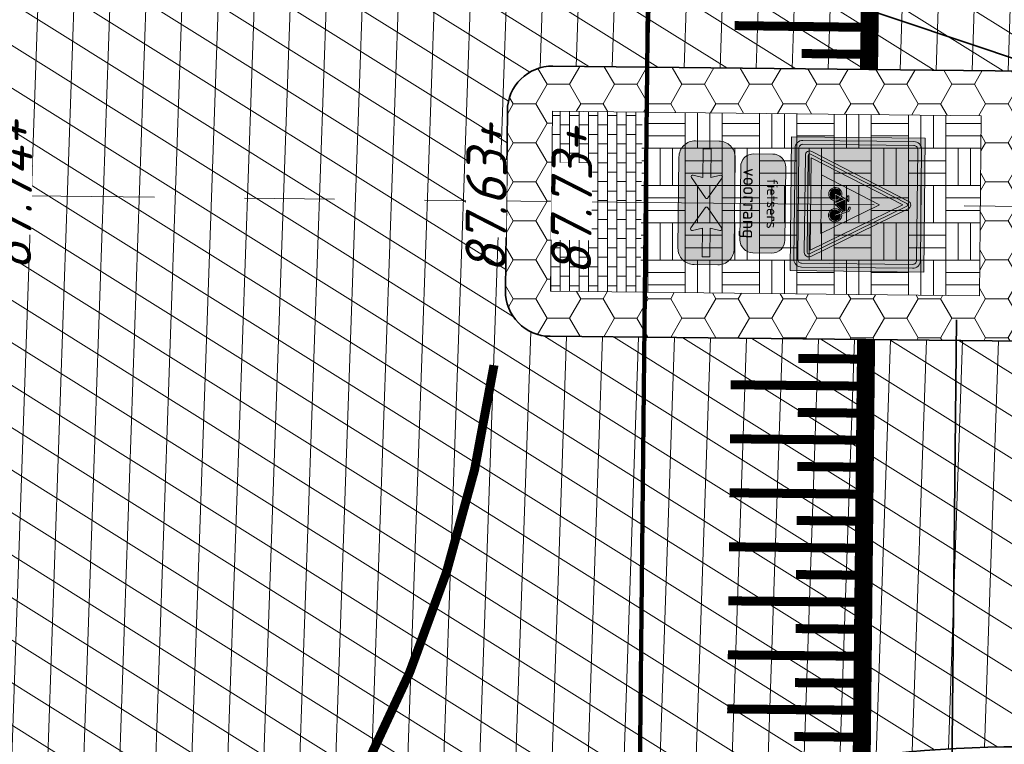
# Model space of a CAD drawing. Header units: metres. Extents: x 195696 to 514079, y 327475 to 328989.
# Tile 151 of 256: x 196068 to 196079, y 327687 to 327695. Entities that reach past the tile are written whole.
import ezdxf
from ezdxf.enums import TextEntityAlignment as Align

# ---------------------------------------------------------------- set-up
doc = ezdxf.new("R2010")
doc.units = ezdxf.units.M
doc.linetypes.add('11strp', pattern=[2, 1, -1])
doc.linetypes.add('XX-CENTER', pattern=[8, 5, -1, 1, -1])
for name, color, linetype, lineweight in [('B-WE-KL-ET_LS_MANTELBUIS-G', 190, 'Continuous', 100), ('mk-nw-11streep 0.10', 7, '11strp', 35), ('N-WE-VH-GESLOTENVERHARDING-A-200', 252, 'Continuous', 18), ('N-WE-VH-KANTVERHARDING-G', 5, 'Continuous', 35), ('N-WE-VH-OPENVERHARDING_BASALT-A-250', 250, 'Continuous', 18), ('N-WE-VH-OPENVERHARDING_BETONSTRAATSTEEN_GRIJS-A', 252, 'Continuous', 18), ('N-WE-VW-MARKERING_DWARS_DRIEHOEK-G', 7, 'VW-HAAIETAND50_L', 35), ('N-WE-VW-MARKERING_LANGS_STREEP_DOORGETROKKEN_010-G', 7, 'Continuous', 13), ('N-WE-VW-MARKERING_LANGS_STREEP_DOORGETROKKEN_020-G', 7, 'Continuous', 18), ('N-WE-VW-VERKEERSTEKEN_BORD_J-S-200', 7, 'Continuous', 25), ('N-WE-VW-VERKEERSTEKEN_BORD_ONDERBORD-S-200', 7, 'Continuous', 25), ('V-WE-RI-GWA_RIOOLLEIDING_BETON_300-G', 30, 'RI-GWA-V', 35), ('X-XX-AL-T18', 7, 'Continuous', 18), ('X-XX-AL-VERWIJZING_DOORSNEDE-G', 7, 'XX-CENTER', 18)]:
    doc.layers.add(name, color=color, linetype=linetype, lineweight=lineweight)
doc.layers.add('N-WE-VH-GESLOTENVERHARDING_BETON-A-200', color=7, linetype='Continuous', lineweight=18, true_color=0x848484)
doc.styles.add('NLCS-ISO-M250-T18_CURSIEF', font='NLCS-ISO.ttf', dxfattribs={"oblique": 15, "height": 0.45})
doc.styles.add('NLCS-RVV-M200-T25', font='NLCS-RVV.ttf')
doc.linetypes.add('RI-GWA-V', pattern='A,3,[24,NLCS.SHX,S=1,R=0,X=0,Y=0],3,-3', length=9)
doc.linetypes.add('VW-HAAIETAND50_L', pattern='A,0,-0.5,[150,NLCS.SHX,S=1,R=0,X=-0.625,Y=-0.25],-0.5', length=1)

# ---------------------------------------------------------------- blocks, each defined once
blk = doc.blocks.new('N-SVW-VERKEERSTEKEN_BORD_J24F-SO')
at = {"true_color": 0xc8e164}
h = blk.add_hatch(color=53, dxfattribs=at)
h.dxf.hatch_style = 1
h.paths.add_polyline_path([(-3.731, 4.261), (3.747, 4.261, -0.414214), (4.272, 3.736), (4.272, 0), (4.502, 0), (4.502, 4.501), (-4.502, 4.501), (-4.502, 0), (-4.256, 0), (-4.256, 3.736, -0.414214)])
at = {"true_color": 0xffffff}
h = blk.add_hatch(color=7, dxfattribs=at)
h.dxf.hatch_style = 1
h.paths.add_polyline_path([(-3.994, 3.736, -0.414214), (-3.731, 3.998), (3.747, 3.998, -0.414214), (4.01, 3.736), (4.01, 0), (4.272, 0), (4.272, 3.736, 0.414214), (3.747, 4.261), (-3.731, 4.261, 0.414214), (-4.256, 3.736), (-4.256, 0), (-3.994, 0)])
at = {"true_color": 0xc8e164}
h = blk.add_hatch(color=53, dxfattribs=at)
h.dxf.hatch_style = 1
h.paths.add_polyline_path([(-0.268, 3.399, -0.618034), (0.268, 3.399), (1.968, 0), (4.01, 0), (4.01, 3.736, 0.414214), (3.747, 3.998), (-3.731, 3.998, 0.414214), (-3.994, 3.736), (-3.994, 0), (-1.968, 0)])
at = {"true_color": 0xff0000}
h = blk.add_hatch(color=1, dxfattribs=at)
h.dxf.hatch_style = 1
h.paths.add_polyline_path([(0, -3.365), (-3.265, -3.365, -0.557537), (-3.354, -3.22), (-0.089, 3.309, -0.284079), (0, 3.365), (0, 3.565, 0.284079), (-0.268, 3.399), (-3.533, -3.13, 0.557537), (-3.265, -3.565), (0, -3.565)])
at = {"true_color": 0xffffff}
h = blk.add_hatch(color=7, dxfattribs=at)
h.dxf.hatch_style = 1
h.paths.add_polyline_path([(0, 3.041), (0, 3.365, 0.284079), (-0.089, 3.309), (-3.354, -3.22, 0.557537), (-3.265, -3.365), (0, -3.365), (0, -3.165), (-3.103, -3.165)])
at = {"true_color": 0xff0000}
h = blk.add_hatch(color=1, dxfattribs=at)
h.dxf.hatch_style = 1
h.paths.add_polyline_path([(3.533, -3.13), (0.268, 3.399, 0.284079), (0, 3.565), (0, 3.365, -0.284079), (0.089, 3.309), (3.354, -3.22, -0.557537), (3.265, -3.365), (0, -3.365), (0, -3.565), (3.265, -3.565, 0.557537)])
at = {"true_color": 0xffffff}
h = blk.add_hatch(color=7, dxfattribs=at)
h.dxf.hatch_style = 1
h.paths.add_polyline_path([(0.089, 3.309, 0.284079), (0, 3.365), (0, 3.041), (3.103, -3.165), (0, -3.165), (0, -3.365), (3.265, -3.365, 0.557537), (3.354, -3.22)])
at = {"true_color": 0xff0000}
h = blk.add_hatch(color=1, dxfattribs=at)
h.dxf.hatch_style = 1
h.paths.add_polyline_path([(0, 3.041), (-3.103, -3.165), (0, -3.165), (0, -2.465), (-1.97, -2.465), (0, 1.476)], flags=17)
h = blk.add_hatch(color=1, dxfattribs=at)
h.dxf.hatch_style = 1
h.paths.add_polyline_path([(0, 3.041), (0, 1.476), (1.97, -2.465), (0, -2.465), (0, -3.165), (3.103, -3.165)], flags=17)
at = {"true_color": 0xffffff}
h = blk.add_hatch(color=7, dxfattribs=at)
h.dxf.hatch_style = 1
h.paths.add_polyline_path([(0, 1.476), (-1.97, -2.465), (1.97, -2.465)])
h.paths.add_polyline_path([(0.024, -1.565), (-0.504, -0.981), (-0.55, -1.117, -0.427471), (-0.351, -1.731, -0.4733), (-1.025, -1.862, -0.794265), (-0.636, -1.084), (-0.477, -0.629, -0.334348), (-0.328, -0.517), (-0.195, -0.516), (-0.195, -0.609), (-0.311, -0.609, 0.345861), (-0.384, -0.654), (-0.437, -0.795), (0.332, -0.795), (0.375, -0.702), (0.243, -0.702, -1), (0.243, -0.609), (0.584, -0.609), (0.584, -0.702), (0.475, -0.702), (0.402, -0.865), (0.525, -1.104, -0.318009), (1.024, -1.236, -0.476174), (0.893, -1.91, -0.529348), (0.236, -1.565)], flags=16)
h.paths.add_polyline_path([(-0.519, -1.79, -0.632638), (-1.094, -1.518, -0.479903), (-0.67, -1.177), (-0.786, -1.505, 1.053204), (-0.696, -1.532), (-0.583, -1.206, -0.542254)], flags=0)
h.paths.add_polyline_path([(0.037, -1.442), (-0.464, -0.885), (0.289, -0.885)], flags=0)
h.paths.add_polyline_path([(0.123, -1.472), (0.352, -0.971), (0.442, -1.143, 0.234167), (0.236, -1.472)], flags=0)
h.paths.add_polyline_path([(0.687, -1.565), (0.332, -1.565, 0.350134), (0.648, -1.868, 0.396488), (1.028, -1.572, 0.564261), (0.568, -1.187), (0.727, -1.499, -0.560308)], flags=0)
h.paths.add_polyline_path([(0.332, -1.472, -0.216058), (0.485, -1.23), (0.611, -1.472)], flags=0)
at = {"true_color": 0xc8e164}
h = blk.add_hatch(color=53, dxfattribs=at)
h.dxf.hatch_style = 1
h.paths.add_polyline_path([(-4.256, 0), (-4.502, 0), (-4.502, -4.501), (4.502, -4.501), (4.502, 0), (4.272, 0), (4.272, -3.741, -0.414214), (3.747, -4.266), (-3.731, -4.266, -0.414214), (-4.256, -3.741)])
at = {"true_color": 0xffffff}
h = blk.add_hatch(color=7, dxfattribs=at)
h.dxf.hatch_style = 1
h.paths.add_polyline_path([(-3.994, 0), (-4.256, 0), (-4.256, -3.741, 0.414214), (-3.731, -4.266), (3.747, -4.266, 0.414214), (4.272, -3.741), (4.272, 0), (4.01, 0), (4.01, -3.741, -0.414214), (3.747, -4.003), (-3.731, -4.003, -0.414214), (-3.994, -3.741)])
at = {"true_color": 0xc8e164}
h = blk.add_hatch(color=53, dxfattribs=at)
h.dxf.hatch_style = 1
h.paths.add_polyline_path([(-1.968, 0), (-3.994, 0), (-3.994, -3.741, 0.414214), (-3.731, -4.003), (3.747, -4.003, 0.414214), (4.01, -3.741), (4.01, 0), (1.968, 0), (3.533, -3.13, -0.557537), (3.265, -3.565), (-3.265, -3.565, -0.557537), (-3.533, -3.13)])
at = {"true_color": 0x191919}
h = blk.add_hatch(color=250, dxfattribs=at)
h.dxf.hatch_style = 1
h.paths.add_polyline_path([(0.402, -0.865), (0.475, -0.702), (0.584, -0.702), (0.584, -0.609), (0.243, -0.609, 1), (0.243, -0.702), (0.375, -0.702), (0.332, -0.795), (-0.437, -0.795), (-0.384, -0.654, -0.345861), (-0.311, -0.609), (-0.195, -0.609), (-0.195, -0.516), (-0.328, -0.517, 0.334348), (-0.477, -0.629), (-0.636, -1.084, 0.794265), (-1.025, -1.862, 0.4733), (-0.351, -1.731, 0.427471), (-0.55, -1.117), (-0.504, -0.981), (0.024, -1.565), (0.236, -1.565, 0.529348), (0.893, -1.91, 0.476174), (1.024, -1.236, 0.318009), (0.525, -1.104)])
h.paths.add_polyline_path([(-0.464, -0.885), (0.289, -0.885), (0.037, -1.442)], flags=16)
h.paths.add_polyline_path([(-0.583, -1.206, -0.542254), (-0.519, -1.79, -0.632638), (-1.094, -1.518, -0.479903), (-0.67, -1.177), (-0.786, -1.505, 1.053204), (-0.696, -1.532)], flags=16)
h.paths.add_polyline_path([(0.352, -0.971), (0.442, -1.143, 0.234167), (0.236, -1.472), (0.123, -1.472)], flags=16)
h.paths.add_polyline_path([(0.485, -1.23), (0.611, -1.472), (0.332, -1.472, -0.216058)], flags=16)
h.paths.add_polyline_path([(0.332, -1.565), (0.687, -1.565, 0.566151), (0.727, -1.498), (0.568, -1.187, -0.564261), (1.028, -1.572, -0.396488), (0.648, -1.868, -0.350134)], flags=16)
at = {"true_color": 0xffffff}
h = blk.add_hatch(color=7, dxfattribs=at)
h.dxf.hatch_style = 1
h.paths.add_polyline_path([(-0.786, -1.505), (-0.67, -1.177, 0.479903), (-1.094, -1.518, 0.632638), (-0.519, -1.79, 0.542254), (-0.583, -1.206), (-0.696, -1.532, -1.053204)])
h = blk.add_hatch(color=7, dxfattribs=at)
h.dxf.hatch_style = 1
h.paths.add_polyline_path([(-0.464, -0.885), (0.037, -1.442), (0.289, -0.885)])
h = blk.add_hatch(color=7, dxfattribs=at)
h.dxf.hatch_style = 1
h.paths.add_polyline_path([(0.123, -1.472), (0.236, -1.472, -0.234167), (0.442, -1.143), (0.352, -0.971)])
h = blk.add_hatch(color=7, dxfattribs=at)
h.dxf.hatch_style = 1
h.paths.add_polyline_path([(1.028, -1.572, 0.564261), (0.568, -1.187), (0.727, -1.498, -0.566151), (0.687, -1.565), (0.332, -1.565, 0.350134), (0.648, -1.868, 0.396488)])
h = blk.add_hatch(color=7, dxfattribs=at)
h.dxf.hatch_style = 1
h.paths.add_polyline_path([(0.611, -1.472), (0.485, -1.23, 0.216058), (0.332, -1.472)])
at = {"color": 251, "lineweight": 0, "true_color": 0x4b4b4b}
blk.add_lwpolyline([(-4.502, 4.501), (4.502, 4.501), (4.502, -4.501), (-4.502, -4.501)], close=True, dxfattribs=at)
at = {"color": 7, "lineweight": 0, "true_color": 0xffffff}
for points in [[(-3.731, 4.261), (3.747, 4.261, -0.414214), (4.272, 3.736), (4.272, -3.741, -0.414214), (3.747, -4.266), (-3.731, -4.266, -0.414214), (-4.256, -3.741), (-4.256, 3.736, -0.414214)], [(-3.731, 3.998), (3.747, 3.998, -0.414214), (4.01, 3.736), (4.01, -3.741, -0.414214), (3.747, -4.003), (-3.731, -4.003, -0.414214), (-3.994, -3.741), (-3.994, 3.736, -0.414214)], [(3.354, -3.22), (0.089, 3.309, 0.618034), (-0.089, 3.309), (-3.354, -3.22, 0.557537), (-3.265, -3.365), (3.265, -3.365, 0.557537)]]:
    blk.add_lwpolyline(points, format="xyb", close=True, dxfattribs=at)
at = {"color": 1, "lineweight": 0, "true_color": 0xff0000}
blk.add_lwpolyline([(3.533, -3.13), (0.268, 3.399, 0.618034), (-0.268, 3.399), (-3.533, -3.13, 0.557537), (-3.265, -3.565), (3.265, -3.565, 0.557537)], format="xyb", close=True, dxfattribs=at)
at = {"color": 7, "lineweight": 0, "true_color": 0xffffff}
for points in [[(3.103, -3.165), (0, 3.041), (-3.103, -3.165)], [(1.97, -2.465), (0, 1.476), (-1.97, -2.465)]]:
    blk.add_lwpolyline(points, close=True, dxfattribs=at)
at = {"color": 250, "lineweight": 0, "true_color": 0x191919}
for points in [[(0.402, -0.865), (0.475, -0.702), (0.584, -0.702), (0.584, -0.609), (0.243, -0.609, 1), (0.243, -0.702), (0.375, -0.702), (0.332, -0.795), (-0.437, -0.795), (-0.384, -0.654, -0.345861), (-0.311, -0.609), (-0.195, -0.609), (-0.195, -0.516), (-0.328, -0.517, 0.334348), (-0.477, -0.629), (-0.636, -1.084, 0.794265), (-1.025, -1.862, 0.4733), (-0.351, -1.731, 0.427471), (-0.55, -1.117), (-0.504, -0.981), (0.024, -1.565), (0.236, -1.565, 0.529348), (0.893, -1.91, 0.476174), (1.024, -1.236, 0.318009), (0.525, -1.104)], [(-0.583, -1.206, -0.542254), (-0.519, -1.79, -0.632638), (-1.094, -1.518, -0.479903), (-0.67, -1.177), (-0.786, -1.505, 1.053204), (-0.696, -1.532)], [(0.352, -0.971), (0.123, -1.472), (0.236, -1.472, -0.234167), (0.442, -1.143)], [(0.568, -1.187, -0.564261), (1.028, -1.572, -0.396488), (0.648, -1.868, -0.350134), (0.332, -1.565), (0.687, -1.565, 0.566151), (0.727, -1.498)], [(0.611, -1.472), (0.485, -1.23, 0.216058), (0.332, -1.472)]]:
    blk.add_lwpolyline(points, format="xyb", close=True, dxfattribs=at)
blk.add_lwpolyline([(0.289, -0.885), (-0.464, -0.885), (0.037, -1.442)], close=True, dxfattribs=at)
blk = doc.blocks.new('N-SVW-VERKEERSTEKEN_BORD_ONDERBORD_OB714-SO')
at = {"true_color": 0xffffff}
h = blk.add_hatch(color=7, dxfattribs=at)
h.dxf.hatch_style = 1
edge = h.paths.add_edge_path()
edge.add_line((2.75, -0.524), (2.75, 0.524))
edge.add_arc((2.024, 0.524), 0.726, 0, 90)
edge.add_line((2.024, 1.25), (-2.024, 1.25))
edge.add_arc((-2.024, 0.524), 0.726, 90, 180)
edge.add_line((-2.75, 0.524), (-2.75, -0.524))
edge.add_arc((-2.024, -0.524), 0.726, 180, 270)
edge.add_line((-2.024, -1.25), (2.024, -1.25))
edge.add_arc((2.024, -0.524), 0.726, 270, 360)
at = {"color": 250, "lineweight": 0, "true_color": 0x191919}
blk.add_lwpolyline([(2.75, -0.524), (2.75, 0.524, 0.414214), (2.024, 1.25), (-2.024, 1.25, 0.414214), (-2.75, 0.524), (-2.75, -0.524, 0.414214), (-2.024, -1.25), (2.024, -1.25, 0.414214)], format="xyb", close=True, dxfattribs=at)
at = {"color": 250, "true_color": 0x191919, "style": 'NLCS-RVV-M200-T25'}
blk.add_text('fietsers', height=0.6, dxfattribs=at).set_placement((0, 0.221), align=Align.CENTER)
blk.add_attdef('voorrang', text='', height=0.6, dxfattribs=at).set_placement((0, -0.88), align=Align.CENTER)
blk = doc.blocks.new('N-SVW-VERKEERSTEKEN_BORD_ONDERBORD_OB503-SO')
at = {"true_color": 0xffffff}
h = blk.add_hatch(color=7, dxfattribs=at)
h.dxf.hatch_style = 1
edge = h.paths.add_edge_path()
edge.add_line((-2.75, 0.524), (-2.75, -0.524))
edge.add_arc((-2.024, -0.524), 0.726, 180, 270)
edge.add_line((-2.024, -1.25), (2.024, -1.25))
edge.add_arc((2.024, -0.524), 0.726, 270, 360)
edge.add_line((2.75, -0.524), (2.75, 0.524))
edge.add_arc((2.024, 0.524), 0.726, 360, 450)
edge.add_line((2.024, 1.25), (-2.024, 1.25))
edge.add_arc((-2.024, 0.524), 0.726, 450, 540)
at = {"true_color": 0x191919}
h = blk.add_hatch(color=250, dxfattribs=at)
h.dxf.hatch_style = 1
edge = h.paths.add_edge_path()
edge.add_arc((-0.257, 0), 0.0706, -55.4489, 55.3151, ccw=False)
edge.add_line((-0.217, -0.058), (-1.124, -0.684))
edge.add_arc((-1.163, -0.627), 0.069, 163.0196, 304.618, ccw=False)
edge.add_line((-1.229, -0.607), (-1.127, -0.174))
edge.add_line((-1.127, -0.174), (-2.404, -0.174))
edge.add_line((-2.404, -0.174), (-2.404, 0.174))
edge.add_line((-2.404, 0.174), (-1.127, 0.174))
edge.add_line((-1.127, 0.174), (-1.229, 0.609))
edge.add_arc((-1.16, 0.625), 0.0707, 59.1524, 193.2055, ccw=False)
edge.add_line((-1.124, 0.686), (-0.217, 0.058))
h = blk.add_hatch(color=250, dxfattribs=at)
h.dxf.hatch_style = 1
edge = h.paths.add_edge_path()
edge.add_arc((0.257, 0), 0.0706, 484.6849, 595.4489)
edge.add_line((0.217, -0.058), (1.124, -0.684))
edge.add_arc((1.163, -0.627), 0.069, 235.382, 376.9804)
edge.add_line((1.229, -0.607), (1.127, -0.174))
edge.add_line((1.127, -0.174), (2.404, -0.174))
edge.add_line((2.404, -0.174), (2.404, 0.174))
edge.add_line((2.404, 0.174), (1.127, 0.174))
edge.add_line((1.127, 0.174), (1.229, 0.609))
edge.add_arc((1.16, 0.625), 0.0707, 346.7945, 480.8476)
edge.add_line((1.124, 0.686), (0.217, 0.058))
at = {"color": 250, "lineweight": 0, "true_color": 0x191919}
for points in [[(-2.75, 0.524), (-2.75, -0.524, 0.414214), (-2.024, -1.25), (2.024, -1.25, 0.414214), (2.75, -0.524), (2.75, 0.524, 0.414214), (2.024, 1.25), (-2.024, 1.25, 0.414214)], [(-2.404, 0.174), (-1.127, 0.174), (-1.229, 0.609, -0.662219), (-1.124, 0.686), (-0.217, 0.058, -0.524067), (-0.217, -0.058), (-1.124, -0.684, -0.710653), (-1.229, -0.607), (-1.127, -0.174), (-2.404, -0.174)], [(2.404, 0.174), (1.127, 0.174), (1.229, 0.609, 0.662219), (1.124, 0.686), (0.217, 0.058, 0.524067), (0.217, -0.058), (1.124, -0.684, 0.710653), (1.229, -0.607), (1.127, -0.174), (2.404, -0.174)]]:
    blk.add_lwpolyline(points, format="xyb", close=True, dxfattribs=at)

msp = doc.modelspace()

# ---------------------------------------------------------------- hatches: boundary and pattern name
at = {"layer": 'N-WE-VH-GESLOTENVERHARDING-A-200', "lineweight": 0}
h = msp.add_hatch(dxfattribs=at)
h.set_pattern_fill('AVH-GESLOTEN-SOD', color=256, scale=0.2, angle=28, pattern_type=2)
h.set_pattern_definition([(88, (0, 0), (-0.3997563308, 0.0139597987), []), (148, (0, 0), (-0.2119677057, -0.33921923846), [])])
edge = h.paths.add_edge_path(flags=16)
edge.add_arc((196059.448, 327693.3), 8.5, 0, 180)
edge.add_arc((196059.448, 327693.3), 8.5, 180, 360)
edge = h.paths.add_edge_path()
edge.add_line((196079.199, 327691.593), (196073.932, 327691.648))
edge.add_arc((196073.937, 327692.148), 0.5, 179.4001, 269.4001, ccw=False)
edge.add_line((196073.437, 327692.153), (196073.458, 327694.153))
edge.add_arc((196073.958, 327694.148), 0.5, 89.4001, 179.4001, ccw=False)
edge.add_line((196073.963, 327694.648), (196079.231, 327694.593))
edge.add_line((196079.231, 327694.593), (196079.278, 327699.093))
edge.add_line((196079.278, 327699.093), (196078.274, 327699.103))
edge.add_arc((196078.397, 327711.102), 12, 223.1984, 269.4097, ccw=False)
edge.add_arc((196059.448, 327693.3), 14, 43.225, 76.1601)
edge.add_arc((196066.385, 327721.458), 15, 226.0246, 256.1601, ccw=False)
edge.add_arc((196056.317, 327711.023), 0.5, 101.1776, 226.0246, ccw=False)
edge.add_arc((196059.414, 327693.377), 18.416, 99.9855, 118.9786)
edge.add_arc((196050.727, 327709.046), 0.5, 28.6413, 118.1006, ccw=False)
edge.add_arc((196010.137, 327686.876), 46.75, 25.5433, 28.6427, ccw=False)
edge.add_arc((196051.866, 327706.819), 0.5, -60.7143, 25.5431, ccw=False)
edge.add_arc((196059.448, 327693.3), 15, 119.2856, 123.2653)
edge.add_arc((196050.946, 327706.26), 0.5, 207.805, 303.2653, ccw=False)
edge.add_arc((196002.944, 327680.946), 53.768, 27.805, 30.4507)
edge.add_arc((196049.727, 327708.449), 0.5, 123.4619, 210.4507, ccw=False)
edge.add_arc((196059.026, 327693.868), 17.793, 122.5562, 137.0478)
edge.add_arc((196048.33, 327704.099), 3, 140.8601, 165.9601)
edge.add_line((196045.419, 327704.827), (196045.419, 327704.827))
edge.add_arc((196045.904, 327704.705), 0.5, 15.5024, 165.9646, ccw=False)
edge.add_arc((196034.821, 327701.637), 12, -18.7025, 15.4774, ccw=False)
edge.add_arc((196059.448, 327693.3), 14, 161.2975, 169.8041)
edge.add_arc((196030.905, 327698.428), 15, 320.4759, 349.8242, ccw=False)
edge.add_line((196042.476, 327688.882), (196041.684, 327688.136))
edge.add_arc((196059.428, 327693.289), 18.477, 196.1955, 210.8001)
edge.add_line((196043.557, 327683.828), (196045.923, 327685.614))
edge.add_arc((196046.224, 327685.215), 0.5, 31.4404, 127.0398, ccw=False)
edge.add_arc((196059.448, 327693.3), 15, 211.4404, 219.6601)
edge.add_arc((196047.516, 327683.407), 0.5, -54.6912, 39.7258, ccw=False)
edge.add_arc((195962.986, 327802.754), 146.75, 304.14867, 305.30884, ccw=False)
edge.add_arc((196059.448, 327693.3), 18.5, 220.4149, 234.0455)
edge.add_arc((196047.996, 327673.811), 4.552, 80.315, 82.5462, ccw=False)
edge.add_arc((196049.225, 327678.485), 0.5, 113.402, 201.9169, ccw=False)
edge.add_arc((196053.78, 327667.925), 12, 95.3793, 113.334, ccw=False)
edge.add_arc((196053.892, 327669.702), 10.245, 75.8202, 96.9378, ccw=False)
edge.add_arc((196059.456, 327693.276), 13.979, 257.3787, 313.023)
edge.add_arc((196079.229, 327672.09), 15, 90.2925, 133.023, ccw=False)
edge.add_line((196079.152, 327687.09), (196079.199, 327691.593))
at = {"layer": 'N-WE-VH-OPENVERHARDING_BASALT-A-250', "lineweight": 0}
h = msp.add_hatch(dxfattribs=at)
h.set_pattern_fill('AVH-BASALTON-SOD', color=256, scale=0.25, pattern_type=2)
h.set_pattern_definition([(0, (196109.31572, 327692.14676), (0.375, 0.2165), [0.25, -0.5]), (120, (196109.31572, 327692.14676), (-0.3749945, 0.2165095), [0.25, -0.5]), (60, (196109.56572, 327692.14676), (5.5e-06, 0.4330095), [0.25, -0.5])])
edge = h.paths.add_edge_path()
edge.add_arc((196102.981, 327692.834), 5.65, 0, 360)
edge = h.paths.add_edge_path()
edge.add_arc((196102.981, 327692.834), 8, 0, 180)
edge.add_arc((196102.981, 327692.834), 8, 180, 360)
edge = h.paths.add_edge_path()
edge.add_arc((196059.448, 327693.3), 5.65, 0, 360)
edge = h.paths.add_edge_path()
edge.add_arc((196059.448, 327693.3), 8, 0, 180)
edge.add_arc((196059.448, 327693.3), 8, 180, 360)
h = msp.add_hatch(dxfattribs=at)
h.set_pattern_fill('AVH-BASALTON-SOD', color=256, scale=0.25, pattern_type=2)
h.set_pattern_definition([(0, (196035.2741, 327682.97182), (0.375, 0.2165), [0.25, -0.5]), (120, (196035.2741, 327682.97182), (-0.3749945, 0.2165095), [0.25, -0.5]), (60, (196035.5241, 327682.97182), (5.5e-06, 0.4330095), [0.25, -0.5])])
h.paths.add_polyline_path([(196088.493, 327693.996), (196088.472, 327691.996), (196083.704, 327692.046), (196083.725, 327694.046)], flags=16)
edge = h.paths.add_edge_path()
edge.add_line((196083.23, 327694.551), (196083.199, 327691.551))
edge.add_line((196083.199, 327691.551), (196088.466, 327691.496))
edge.add_arc((196088.472, 327691.996), 0.5, 269.4001, 359.4001)
edge.add_line((196088.972, 327691.991), (196088.993, 327693.99))
edge.add_arc((196088.493, 327693.996), 0.5, 359.4001, 449.4001)
edge.add_line((196088.498, 327694.496), (196083.23, 327694.551))
h.paths.add_polyline_path([(196073.937, 327692.148), (196073.958, 327694.148), (196078.725, 327694.098), (196078.704, 327692.098)])
edge = h.paths.add_edge_path()
edge.add_line((196079.199, 327691.593), (196079.231, 327694.593))
edge.add_line((196079.231, 327694.593), (196073.963, 327694.648))
edge.add_arc((196073.958, 327694.148), 0.5, 89.4001, 179.4001)
edge.add_line((196073.458, 327694.153), (196073.437, 327692.153))
edge.add_arc((196073.937, 327692.148), 0.5, 179.4001, 269.4001)
edge.add_line((196073.932, 327691.648), (196079.199, 327691.593))
h.paths.add_polyline_path([(196078.725, 327694.098), (196078.723, 327693.908), (196079.225, 327694.093)])
at = {"layer": 'N-WE-VH-OPENVERHARDING_BETONSTRAATSTEEN_GRIJS-A', "lineweight": 0}
h = msp.add_hatch(dxfattribs=at)
h.set_pattern_fill('AVH-BSS_KEIFORMAAT_HALFST', color=256, pattern_type=2)
h.set_pattern_definition([(0, (196050.10448, 327707.22506), (0.105, 0.105), [0.105, -0.105]), (90, (196050.10448, 327707.22506), (-0.105, 6e-18), [])])
h.paths.add_polyline_path([(196074.958, 327694.137), (196074.937, 327692.138), (196073.937, 327692.148), (196073.958, 327694.148)])
h = msp.add_hatch(dxfattribs=at)
h.set_pattern_fill('AVH-BSS_DIKFORMAAT_BLOK', color=256, scale=2, pattern_type=2)
h.set_pattern_definition([(0, (196035.2741, 327682.97182), (0, 0.414), []), (0, (196035.2741, 327683.10982), (0.414, 0.414), [0.414, -0.414]), (0, (196035.2741, 327683.24782), (0.414, 0.414), [0.414, -0.414]), (90, (196035.2741, 327682.97182), (-0.414, 3e-17), []), (90, (196035.1361, 327682.97182), (-0.414, 0.414), [0.414, -0.414]), (90, (196034.9981, 327682.97182), (-0.414, 0.414), [0.414, -0.414])])
h.paths.add_polyline_path([(196078.704, 327692.098), (196078.725, 327694.098), (196074.958, 327694.137), (196074.937, 327692.138)])

# ---------------------------------------------------------------- linework, layer by layer
at = {"layer": 'B-WE-KL-ET_LS_MANTELBUIS-G'}
msp.add_lwpolyline([(196075.07, 327700.303), (196074.918, 327685.729)], dxfattribs=at)
at = {"layer": 'mk-nw-11streep 0.10', "ltscale": 4, "const_width": 0.1, "flags": 128}
msp.add_lwpolyline([(196070.61, 327684.849, 0.127337), (196073.309, 327691.327, 0.127337)], format="xyb", dxfattribs=at)
at = {"layer": 'N-WE-VH-GESLOTENVERHARDING_BETON-A-200', "flags": 128}
for points in [[(196088.466, 327691.496), (196080.207, 327691.582), (196073.932, 327691.648, -0.414214), (196073.437, 327692.153), (196073.458, 327694.153, -0.414214), (196073.963, 327694.648), (196080.217, 327694.582), (196088.498, 327694.496, -0.414214), (196088.993, 327693.99), (196088.972, 327691.991, -0.414214)], [(196073.963, 327694.648), (196088.498, 327694.496, -0.414214), (196088.993, 327693.99), (196088.972, 327691.991, -0.414214), (196088.466, 327691.496), (196073.932, 327691.648, -0.414214), (196073.437, 327692.153), (196073.458, 327694.153, -0.414214)]]:
    msp.add_lwpolyline(points, format="xyb", close=True, dxfattribs=at)
at = {"layer": 'N-WE-VH-KANTVERHARDING-G'}
msp.add_lwpolyline([(196056.402, 327679.635, 0.24768), (196068.994, 327683.056, -0.188638), (196079.152, 327687.09), (196079.199, 327691.593), (196073.932, 327691.648, -0.414214), (196073.437, 327692.153), (196073.458, 327694.153, -0.414214), (196073.963, 327694.648), (196079.231, 327694.593), (196079.278, 327699.093), (196078.274, 327699.103, -0.204412), (196069.65, 327702.888, 0.144704), (196062.797, 327706.893, -0.132254)], format="xyb", dxfattribs=at)
at = {"layer": 'N-WE-VH-OPENVERHARDING_BASALT-A-250', "flags": 128}
msp.add_lwpolyline([(196073.963, 327694.648), (196088.498, 327694.496, -0.414214), (196088.993, 327693.99), (196088.972, 327691.991, -0.414214), (196088.466, 327691.496), (196073.932, 327691.648, -0.414214), (196073.437, 327692.153), (196073.458, 327694.153, -0.414214)], format="xyb", close=True, dxfattribs=at)
at = {"layer": 'N-WE-VH-OPENVERHARDING_BETONSTRAATSTEEN_GRIJS-A', "flags": 128}
msp.add_lwpolyline([(196078.704, 327692.098), (196073.937, 327692.148), (196073.958, 327694.148), (196078.725, 327694.098)], close=True, dxfattribs=at)
at = {"layer": 'N-WE-VW-MARKERING_DWARS_DRIEHOEK-G', "ltscale": 4, "flags": 128}
msp.add_lwpolyline([(196078.449, 327691.832), (196078.389, 327686.064)], dxfattribs=at)
at = {"layer": 'N-WE-VW-MARKERING_LANGS_STREEP_DOORGETROKKEN_010-G', "const_width": 0.1}
for points in [[(196077.483, 327695.078), (196075.984, 327695.098)], [(196077.483, 327695.078), (196075.984, 327695.098)], [(196077.483, 327695.078), (196076.734, 327695.088)], [(196077.479, 327694.778), (196076.729, 327694.788)], [(196077.442, 327691.394), (196076.692, 327691.402)], [(196077.439, 327691.094), (196075.939, 327691.11)], [(196077.436, 327690.794), (196076.686, 327690.802)], [(196077.433, 327690.494), (196075.933, 327690.51)], [(196077.43, 327690.194), (196076.68, 327690.202)], [(196077.427, 327689.895), (196075.927, 327689.91)], [(196077.423, 327689.595), (196076.673, 327689.602)], [(196077.42, 327689.295), (196075.92, 327689.31)], [(196077.417, 327688.995), (196076.667, 327689.002)], [(196077.414, 327688.695), (196075.914, 327688.71)], [(196077.411, 327688.395), (196076.661, 327688.402)], [(196077.408, 327688.095), (196075.908, 327688.11)], [(196077.408, 327688.095), (196075.908, 327688.11)], [(196077.408, 327688.095), (196076.658, 327688.102)], [(196077.405, 327687.795), (196076.655, 327687.802)], [(196077.401, 327687.495), (196075.901, 327687.51)], [(196077.401, 327687.495), (196076.651, 327687.502)], [(196077.398, 327687.195), (196076.648, 327687.203)]]:
    msp.add_lwpolyline(points, dxfattribs=at)
at = {"layer": 'N-WE-VW-MARKERING_LANGS_STREEP_DOORGETROKKEN_010-G'}
msp.add_lwpolyline([(196077.401, 327687.495), (196075.901, 327687.51)], dxfattribs=at)
at = {"layer": 'N-WE-VW-MARKERING_LANGS_STREEP_DOORGETROKKEN_020-G', "const_width": 0.2}
for points in [[(196077.477, 327694.611), (196077.539, 327699.145)], [(196077.445, 327691.611), (196077.396, 327686.978)]]:
    msp.add_lwpolyline(points, dxfattribs=at)
at = {"layer": 'V-WE-RI-GWA_RIOOLLEIDING_BETON_300-G', "flags": 128}
msp.add_lwpolyline([(196106.559, 327657.676), (196103.32, 327686.62), (196047.361, 327705.356)], dxfattribs=at)
at = {"layer": 'X-XX-AL-VERWIJZING_DOORSNEDE-G', "elevation": 87.697, "flags": 128}
msp.add_lwpolyline([(196123.298, 327683.043), (196102.981, 327692.834), (196059.448, 327693.3), (196040.683, 327697.528)], dxfattribs=at)

# ---------------------------------------------------------------- block references
at = {"layer": 'N-WE-VW-VERKEERSTEKEN_BORD_J-S-200', "xscale": -0.1650000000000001, "yscale": 0.1650000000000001, "zscale": 0.1650000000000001, "rotation": 269.400139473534}
msp.add_blockref('N-SVW-VERKEERSTEKEN_BORD_J24F-SO', (196077.352, 327693.112), dxfattribs=at)
at = {"layer": 'N-WE-VW-VERKEERSTEKEN_BORD_ONDERBORD-S-200', "extrusion": (0, 0, -1), "xscale": 0.25, "yscale": 0.25, "zscale": 0.25, "rotation": 90.59986052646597}
msp.add_blockref('N-SVW-VERKEERSTEKEN_BORD_ONDERBORD_OB503-SO', (-196075.672, 327693.13), dxfattribs=at)
at = {"layer": 'N-WE-VW-VERKEERSTEKEN_BORD_ONDERBORD-S-200'}
ref = msp.add_blockref('N-SVW-VERKEERSTEKEN_BORD_ONDERBORD_OB714-SO', (196076.297, 327693.123), dxfattribs=dict(at, xscale=0.2, yscale=0.2, zscale=0.2, rotation=269.4005380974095))
ref.add_attrib('RVV_OB714', 'voorrang', dxfattribs={"layer": '0', "color": 250, "true_color": 0x191919, "height": 0.15, "rotation": 269.4005, "style": 'NLCS-RVV-M200-T25'}).set_placement((196076.077, 327693.126), align=Align.CENTER)

# ---------------------------------------------------------------- next in the draw order: texts
at = {"layer": 'X-XX-AL-T18', "char_height": 0.45, "rotation": 89.3864, "style": 'NLCS-ISO-M250-T18_CURSIEF', "bg_fill": 3, "box_fill_scale": 1, "bg_fill_color": 256, "bg_fill_transparency": 0}
for s, insert, attachment_point in [('87.74+', (196067.948, 327693.209), 5), ('87.63+', (196073.448, 327693.176), 8), ('87.73+', (196073.947, 327693.148), 2)]:
    msp.add_mtext_dynamic_manual_height_columns(s, width=0.85724, gutter_width=4.5, heights=[0], dxfattribs=dict(at, insert=insert, attachment_point=attachment_point))

doc.saveas('drawing.dxf')
